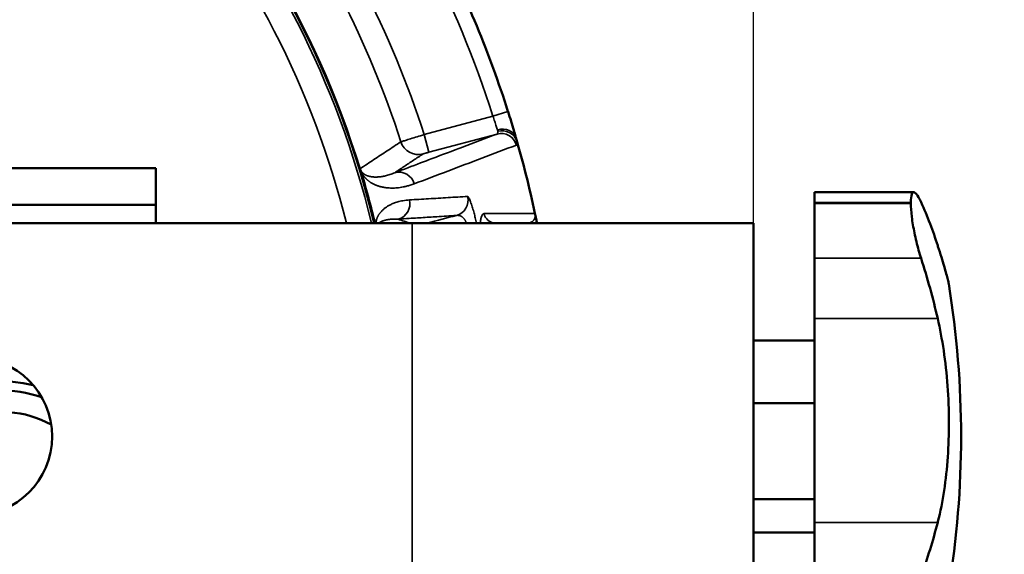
# Model space of a CAD drawing. Header units: millimetres. Extents: x 40 to 2195, y 40 to 1687.
# Tile 122 of 185: x 968 to 1049, y 1402 to 1446. Entities that reach past the tile are written whole.
import ezdxf

# ---------------------------------------------------------------- set-up
doc = ezdxf.new("R2010")
doc.units = ezdxf.units.MM
doc.header["$LTSCALE"] = 8
for name, color, linetype, lineweight in [('Dimension (ISO)', 7, 'Continuous', 25), ('Visible (ISO)', 7, 'Continuous', 50), ('Visible Narrow (ISO)', 7, 'Continuous', 35)]:
    doc.layers.add(name, color=color, linetype=linetype, lineweight=lineweight)
doc.styles.add('Note Text (ANSI)', font='tahoma.ttf')
doc.dimstyles.new('Default (ISO)', dxfattribs={"dimscale": 8, "dimtxt": 1, "dimasz": 2.5, "dimexe": 3.175, "dimexo": 0, "dimgap": 0.762, "dimtad": 1, "dimrnd": 1e-08, "dimzin": 0, "dimdsep": 46, "dimtxsty": 'Note Text (ANSI)', "dimcen": 0.09, "dimdle": 10, "dimclrd": 1, "dimclre": 1, "dimclrt": 1, "dimazin": 0, "dimtfac": 3.5052, "dimtmove": 0, "dimatfit": 3, "dimfxl": 1, "dimtolj": 1, "dimtzin": 0, "dimlwd": -1, "dimlwe": -1, "dimarcsym": 0})

# ---------------------------------------------------------------- blocks, each defined once
blk = doc.blocks.new('_DotSmall')
at = {"color": 0, "linetype": 'ByBlock', "const_width": 0.5}
blk.add_lwpolyline([(-0.0625, 0, 1), (0.0625, 0, 1)], format="xyb", close=True, dxfattribs=at)
blk = doc.blocks.new('*D19')
at = {"layer": 'Defpoints', "color": 0, "transparency": 16777216}
for p in [(963.956, 1581.536), (923.956, 1411.827), (963.956, 1411.827)]:
    blk.add_point(p, dxfattribs=at)
at = {"layer": 'Dimension (ISO)', "color": 1, "transparency": 16777216}
for p, q in [((923.956, 1411.827), (923.956, 1606.936)), ((963.956, 1411.827), (963.956, 1606.936)), ((923.956, 1581.536), (903.956, 1581.536)), ((923.956, 1581.536), (963.956, 1581.536)), ((963.956, 1581.536), (1115.63, 1581.536))]:
    blk.add_line(p, q, dxfattribs=at)
at = {"layer": 'Dimension (ISO)', "color": 1, "transparency": 16777216, "xscale": 20, "yscale": 20, "zscale": 20}
blk.add_blockref('_DotSmall', (923.956, 1581.536), dxfattribs=at)
at = {"layer": 'Dimension (ISO)', "color": 1, "transparency": 16777216, "xscale": 20, "yscale": 20, "zscale": 20, "rotation": 180}
blk.add_blockref('_DotSmall', (963.956, 1581.536), dxfattribs=at)
at = {"layer": 'Dimension (ISO)', "color": 1, "transparency": 16777216, "insert": (1010.052, 1598.098), "char_height": 8, "attachment_point": 1, "style": 'Note Text (ANSI)'}
blk.add_mtext('\\A1;40.00 mm [1.575 in]', dxfattribs=at)
blk = doc.blocks.new('*D20')
at = {"layer": 'Defpoints', "color": 0, "transparency": 16777216}
for p in [(1027.956, 1535.25), (1027.956, 1429.327), (963.956, 1411.827)]:
    blk.add_point(p, dxfattribs=at)
at = {"layer": 'Dimension (ISO)', "color": 1, "transparency": 16777216}
for p, q in [((963.956, 1411.827), (963.956, 1560.65)), ((1027.956, 1429.327), (1027.956, 1560.65)), ((963.956, 1535.25), (1007.956, 1535.25)), ((1027.956, 1535.25), (1159.388, 1535.25))]:
    blk.add_line(p, q, dxfattribs=at)
blk.add_solid([(1007.956, 1538.584), (1007.956, 1531.917), (1027.956, 1535.25)], dxfattribs=at)
at = {"layer": 'Dimension (ISO)', "color": 1, "transparency": 16777216, "xscale": 20, "yscale": 20, "zscale": 20, "rotation": 180}
blk.add_blockref('_DotSmall', (963.956, 1535.25), dxfattribs=at)
at = {"layer": 'Dimension (ISO)', "color": 1, "transparency": 16777216, "insert": (1054.052, 1551.812), "char_height": 8, "attachment_point": 1, "style": 'Note Text (ANSI)'}
blk.add_mtext('\\A1;64.00 mm [2.520 in]', dxfattribs=at)
blk = doc.blocks.new('*D21')
at = {"layer": 'Defpoints', "color": 0, "transparency": 16777216}
for p in [(917.958, 1414.332), (929.955, 1409.323)]:
    blk.add_point(p, dxfattribs=at)
at = {"layer": 'Dimension (ISO)', "color": 1, "transparency": 16777216}
for p, q in [((899.502, 1422.037), (881.046, 1429.743)), ((917.958, 1414.332), (929.955, 1409.323)), ((948.411, 1401.618), (1182.319, 1303.959))]:
    blk.add_line(p, q, dxfattribs=at)
for points in [[(900.786, 1425.113), (898.218, 1418.961), (917.958, 1414.332)], [(949.695, 1404.694), (947.126, 1398.542), (929.955, 1409.323)]]:
    blk.add_solid(points, dxfattribs=at)
at = {"layer": 'Dimension (ISO)', "color": 1, "transparency": 16777216, "insert": (1075.448, 1366.526), "char_height": 8, "attachment_point": 1, "rotation": 337.33917, "style": 'Note Text (ANSI)'}
blk.add_mtext('\\A1;∅13.00 mm [∅0.512 in]', dxfattribs=at)

msp = doc.modelspace()

# ---------------------------------------------------------------- linework, layer by layer
at = {"layer": 'Visible (ISO)'}
for p, q in [((978.956, 1433.827), (868.956, 1433.827)), ((978.956, 1430.827), (978.956, 1433.827)), ((1032.956, 1431.853), (1032.956, 1431.017)), ((1041.081, 1431.853), (1032.956, 1431.853)), ((1032.956, 1431.017), (1032.956, 1430.94)), ((1032.956, 1430.94), (1032.956, 1426.442)), ((1040.839, 1431.017), (1040.839, 1430.94)), ((868.956, 1430.827), (978.956, 1430.827)), ((978.956, 1430.827), (978.956, 1429.327)), ((999.956, 1429.327), (847.956, 1429.327)), ((1027.956, 1429.327), (999.956, 1429.327)), ((1027.956, 1394.327), (1027.956, 1429.327)), ((1032.956, 1421.493), (1032.956, 1426.442)), ((1032.956, 1404.774), (1032.956, 1421.493)), ((1032.956, 1419.706), (1027.956, 1419.706)), ((1032.956, 1414.564), (1027.956, 1414.564)), ((1032.956, 1406.685), (1027.956, 1406.685)), ((1032.956, 1400.377), (1032.956, 1404.774)), ((1032.956, 1403.949), (1027.956, 1403.949))]:
    msp.add_line(p, q, dxfattribs=at)
msp.add_circle((963.956, 1411.827), 6.5, dxfattribs=at)
for centre, radius, start, end in [((923.956, 1411.827), 75, 48.2485, 166.5066), ((923.956, 1411.827), 74.974, 48.44102, 166.5018), ((923.956, 1411.827), 75, 13.4934, 41.7515), ((923.956, 1411.827), 74.974, 13.4982, 41.55898), ((923.956, 1411.827), 88, 17.63572, 27.36428), ((923.956, 1411.827), 88, 11.99727, 16.17336), ((923.957, 1411.828), 78.999, 17.41244, 17.41259), ((923.956, 1411.827), 75.026, 13.4886, 16.93368), ((967.008, 1411.827), 77.949, 350.76719, 9.23281), ((966.456, 1405.827), 10.5, 76.49094, 148.74879), ((966.456, 1405.827), 9.75, 71.21024, 154.02949), ((966.456, 1405.827), 8, 60.59974, 164.63999)]:
    msp.add_arc(centre, radius, start, end, dxfattribs=at)
for centre, ratio, start_param, end_param in [((967.008, 1417.831), 0.629543, 0.199072, 0.274139), ((967.008, 1408.079), 0.87448, 0.199072, 0.274139), ((967.008, 1416.692), 0.776965, 6.009046, 6.084113)]:
    msp.add_ellipse(centre, major_axis=(77.565, 0), ratio=ratio, start_param=start_param, end_param=end_param, dxfattribs=at)
for points in [[(1007.827, 1438.467), (1007.825, 1438.474), (1007.823, 1438.481), (1007.821, 1438.488)], [(1007.827, 1438.467), (1007.911, 1438.203), (1007.994, 1437.936), (1008.072, 1437.683)], [(1008.292, 1436.956), (1008.348, 1436.768), (1008.399, 1436.594), (1008.443, 1436.443)], [(1008.474, 1436.339), (1008.464, 1436.373), (1008.454, 1436.408), (1008.443, 1436.443)]]:
    msp.add_open_spline(points, degree=3, dxfattribs=at)
for points, knots in [([(1008.292, 1436.956), (1008.227, 1437.175), (1008.152, 1437.423), (1008.073, 1437.679), (1008.072, 1437.683)], [0.3439687, 0.3439687, 0.3439687, 0.3439687, 0.6666667, 0.6715503, 0.6715503, 0.6715503, 0.6715503]), ([(995.73, 1433.68), (995.728, 1433.685), (995.727, 1433.69), (995.725, 1433.695), (995.72, 1433.711), (995.716, 1433.727), (995.711, 1433.741), (995.708, 1433.751), (995.706, 1433.761), (995.703, 1433.769), (995.701, 1433.777), (995.699, 1433.784), (995.697, 1433.79)], [0, 0, 0, 0, 0.111939, 0.111939, 0.111939, 0.5, 0.5, 0.5, 0.773572, 0.773572, 0.773572, 1, 1, 1, 1]), ([(1040.839, 1431.017), (1040.839, 1431.306), (1040.865, 1431.544), (1040.97, 1431.83), (1041.048, 1431.877), (1041.231, 1431.804), (1041.35, 1431.67), (1041.542, 1431.334), (1041.609, 1431.2), (1041.676, 1431.05)], [0, 0, 0, 0, 0.1353432, 0.1353432, 0.2706863, 0.2706863, 0.4120814, 0.4120814, 0.4828293, 0.4828293, 0.4828293, 0.4828293]), ([(1041.676, 1426.442), (1041.609, 1426.651), (1041.542, 1426.873), (1041.35, 1427.566), (1041.231, 1428.061), (1041.048, 1428.961), (1040.97, 1429.427), (1040.865, 1430.271), (1040.839, 1430.649), (1040.839, 1430.94)], [-0.4828293, -0.4828293, -0.4828293, -0.4828293, -0.4120814, -0.4120814, -0.2706863, -0.2706863, -0.1353432, -0.1353432, 0, 0, 0, 0]), ([(1010.085, 1429.882), (1010.077, 1429.919), (1010.068, 1429.958), (1010.06, 1429.997), (1010.052, 1430.037), (1010.043, 1430.078), (1010.034, 1430.119)], [0.00387, 0.00387, 0.00387, 0.00387, 0.5, 0.5, 0.5, 1, 1, 1, 1]), ([(1010.085, 1429.882), (1010.11, 1429.763), (1010.123, 1429.698), (1010.148, 1429.577), (1010.158, 1429.528), (1010.179, 1429.423), (1010.19, 1429.373), (1010.199, 1429.327)], [0, 0, 0, 0, 0.0627555, 0.0627555, 0.124718, 0.124718, 0.2089194, 0.2089194, 0.2089194, 0.2089194]), ([(1010.199, 1429.327), (1010.197, 1429.338), (1010.192, 1429.36), (1010.185, 1429.394), (1010.179, 1429.427), (1010.172, 1429.459), (1010.166, 1429.49), (1010.16, 1429.52), (1010.154, 1429.549), (1010.148, 1429.576), (1010.142, 1429.603), (1010.137, 1429.63), (1010.131, 1429.656), (1010.126, 1429.683), (1010.12, 1429.71), (1010.114, 1429.739), (1010.108, 1429.769), (1010.101, 1429.801), (1010.094, 1429.836), (1010.088, 1429.864), (1010.085, 1429.881)], [0.5641157, 0.5641157, 0.5641157, 0.5641157, 0.5853659, 0.6097561, 0.6341463, 0.6585366, 0.6829268, 0.7073171, 0.7317073, 0.7560976, 0.7804878, 0.804878, 0.8292683, 0.8536585, 0.8780488, 0.902439, 0.9268293, 0.9512195, 0.9756098, 1, 1, 1, 1]), ([(1043.041, 1427.488), (1043.048, 1427.464), (1043.056, 1427.441), (1043.264, 1426.79), (1043.434, 1426.239), (1043.704, 1425.327), (1043.803, 1424.966), (1043.905, 1424.552), (1043.931, 1424.427), (1043.946, 1424.334)], [7.6436281, 7.6436281, 7.6436281, 7.6436281, 7.6545169, 7.6545169, 7.9449341, 7.9449341, 8.2353512, 8.2353512, 8.40459, 8.40459, 8.40459, 8.40459]), ([(1043.041, 1404.774), (1043.048, 1404.803), (1043.056, 1404.833), (1043.264, 1405.649), (1043.434, 1406.504), (1043.704, 1408.289), (1043.803, 1409.22), (1043.93, 1411.056), (1043.963, 1412.018), (1043.958, 1413.983), (1043.921, 1414.987), (1043.777, 1416.966), (1043.669, 1417.942), (1043.394, 1419.801), (1043.227, 1420.684), (1043.041, 1421.493)], [7.643628, 7.643628, 7.643628, 7.643628, 7.654517, 7.654517, 7.944934, 7.944934, 8.235351, 8.235351, 8.518404, 8.518404, 8.801456, 8.801456, 9.084509, 9.084509, 9.367561, 9.367561, 9.367561, 9.367561])]:
    msp.add_open_spline(points, degree=3, knots=knots, dxfattribs=at)
at = {"layer": 'Visible Narrow (ISO)'}
for p, q in [((1007.821, 1438.488), (1006.582, 1438.094)), ((1006.582, 1438.094), (1000.95, 1436.585)), ((1000.95, 1436.585), (1001.338, 1435.136)), ((1006.922, 1436.633), (1001.338, 1435.136)), ((1040.839, 1431.017), (1032.956, 1431.017)), ((1032.956, 1430.94), (1040.839, 1430.94)), ((1010.015, 1430.12), (1010.034, 1430.119)), ((999.956, 1394.327), (999.956, 1429.327)), ((1032.956, 1426.442), (1041.676, 1426.442)), ((1043.041, 1421.493), (1032.956, 1421.493)), ((1043.041, 1404.774), (1032.956, 1404.774))]:
    msp.add_line(p, q, dxfattribs=at)
for radius, start, end in [(74.75, 13.53941, 40.55766), (72.751, 13.91889, 40.45618), (86.7, 17.63572, 27.36428), (80.876, 17.82566, 27.17434), (78.877, 17.84022, 27.15978), (87.981, 12.00037, 16.03113)]:
    msp.add_arc((923.956, 1411.827), radius, start, end, dxfattribs=at)
for centre, major_axis, ratio, start_param, end_param in [((1007.258, 1435.377), (-0.46, 1.216), 0.996202, 4.62639, 6.182791), ((1007.225, 1435.977), (1.249, 0.362), 0.789779, 6.283184, 7.837805), ((1007.271, 1435.767), (1.289, 0.167), 0.864879, 0.173697, 1.685659), ((1000.468, 1436.452), (0.832, -1.248), 0.99963, 4.435713, 5.956729), ((998.879, 1432.206), (-0.46, 1.216), 0.996196, 4.616597, 6.182878), ((998.484, 1430.906), (0.083, -1.297), 0.996096, 0.199021, 1.757159), ((1003.252, 1431.208), (0.082, -1.297), 0.996111, 0.199408, 1.746693), ((1006.828, 1430.327), (0, -1), 0.996044, 4.9311, 6.271573), ((1010.989, 1430.327), (0, -1), 0.996061, 4.921034, 5.044321), ((1001.599, 1430.958), (8.445, -1.031), 0.255761, 0.034321, 0.087514), ((994.762, 1427.573), (17.157, 4.514), 0.003639, 1.029433, 1.18557), ((1009.106, 1429.676), (0.979, 0.205), 0.832057, 0.001082, 0.151708)]:
    msp.add_ellipse(centre, major_axis=major_axis, ratio=ratio, start_param=start_param, end_param=end_param, dxfattribs=at)
for points in [[(1006.959, 1436.969), (1006.932, 1437.057), (1006.866, 1437.269), (1006.736, 1437.661), (1006.634, 1437.95), (1006.582, 1438.094)], [(1000.95, 1436.585), (1000.753, 1436.525), (1000.36, 1436.403), (999.825, 1436.238), (999.397, 1436.105), (999.117, 1436.017), (999.045, 1435.994), (999.041, 1435.992)], [(995.697, 1433.79), (995.701, 1433.778), (995.708, 1433.755), (995.721, 1433.722), (995.733, 1433.694), (995.745, 1433.67), (995.757, 1433.647), (995.769, 1433.624), (995.782, 1433.602), (995.797, 1433.58), (995.811, 1433.559), (995.827, 1433.538), (995.843, 1433.518), (995.86, 1433.497), (995.879, 1433.477), (995.898, 1433.457), (995.919, 1433.437), (995.941, 1433.417), (995.965, 1433.396), (995.992, 1433.375), (996.021, 1433.354), (996.051, 1433.333), (996.084, 1433.313), (996.117, 1433.294), (996.151, 1433.275), (996.186, 1433.258), (996.224, 1433.241), (996.264, 1433.224), (996.307, 1433.208), (996.354, 1433.192), (996.404, 1433.176), (996.46, 1433.162), (996.519, 1433.148), (996.584, 1433.136), (996.654, 1433.125), (996.729, 1433.116), (996.81, 1433.109), (996.896, 1433.104), (996.991, 1433.103), (997.094, 1433.105), (997.209, 1433.112), (997.336, 1433.124), (997.477, 1433.143), (997.627, 1433.17), (997.786, 1433.205), (997.955, 1433.249), (998.135, 1433.305), (998.329, 1433.373), (998.47, 1433.43), (998.543, 1433.462)]]:
    msp.add_open_spline(points, degree=3, dxfattribs=at)
for points, knots in [([(998.543, 1433.462), (999.246, 1433.728), (999.952, 1433.995), (1000.662, 1434.264), (1000.875, 1434.344), (1001.087, 1434.425), (1001.301, 1434.505), (1002.128, 1434.818), (1002.96, 1435.133), (1003.797, 1435.45), (1003.896, 1435.487), (1003.994, 1435.525), (1004.093, 1435.562), (1005.03, 1435.917), (1005.973, 1436.273), (1006.922, 1436.633)], [0, 0, 0, 0, 0.256491, 0.256491, 0.256491, 0.333333, 0.333333, 0.333333, 0.631508, 0.631508, 0.631508, 0.666667, 0.666667, 0.666667, 1, 1, 1, 1]), ([(1006.922, 1436.633), (1006.942, 1436.639), (1006.972, 1436.684), (1006.981, 1436.789), (1006.98, 1436.855)], [0.0000003, 0.0000003, 0.0000003, 0.0000003, 0.5, 1, 1, 1, 1]), ([(1006.98, 1436.855), (1006.979, 1436.872), (1006.978, 1436.891), (1006.974, 1436.909), (1006.971, 1436.928), (1006.966, 1436.948), (1006.959, 1436.969)], [0.0012133, 0.0012133, 0.0012133, 0.0012133, 0.5, 0.5, 0.5, 0.9999995, 0.9999995, 0.9999995, 0.9999995]), ([(999.041, 1435.992), (998.657, 1435.739), (998.278, 1435.489), (997.913, 1435.249), (997.548, 1435.008), (997.198, 1434.778), (996.832, 1434.537), (996.466, 1434.296), (996.084, 1434.045), (995.697, 1433.79)], [0, 0, 0, 0, 0.333333, 0.333333, 0.333333, 0.666667, 0.666667, 0.666667, 1, 1, 1, 1]), ([(1000.129, 1432.546), (1001.042, 1432.893), (1001.961, 1433.242), (1002.886, 1433.594), (1003.81, 1433.945), (1004.741, 1434.299), (1005.677, 1434.655), (1006.614, 1435.011), (1007.556, 1435.369), (1008.505, 1435.729)], [0, 0, 0, 0, 0.3333333, 0.3333333, 0.3333333, 0.6666667, 0.6666667, 0.6666667, 1, 1, 1, 1]), ([(1008.516, 1436.124), (1008.514, 1436.157), (1008.509, 1436.191), (1008.501, 1436.227), (1008.497, 1436.25), (1008.491, 1436.274), (1008.485, 1436.299), (1008.481, 1436.312), (1008.478, 1436.326), (1008.474, 1436.339)], [0, 0, 0, 0, 0.5, 0.5, 0.5, 0.825099, 0.825099, 0.825099, 1, 1, 1, 1]), ([(1008.505, 1435.729), (1008.525, 1435.737), (1008.546, 1435.815), (1008.532, 1436.002), (1008.516, 1436.124)], [0, 0, 0, 0, 0.5, 0.9999984, 0.9999984, 0.9999984, 0.9999984]), ([(1000.856, 1435.003), (1000.587, 1434.823), (1000.322, 1434.647), (1000.064, 1434.475), (999.807, 1434.304), (999.557, 1434.137), (999.304, 1433.969), (999.052, 1433.801), (998.797, 1433.631), (998.543, 1433.462)], [0, 0, 0, 0, 0.333333, 0.333333, 0.333333, 0.666667, 0.666667, 0.666667, 1, 1, 1, 1]), ([(1001.338, 1435.136), (1001.324, 1435.133), (1001.309, 1435.129), (1001.295, 1435.125), (1001.26, 1435.115), (1001.225, 1435.106), (1001.192, 1435.097), (1001.173, 1435.092), (1001.155, 1435.087), (1001.137, 1435.082), (1001.11, 1435.075), (1001.083, 1435.067), (1001.058, 1435.061), (1001.039, 1435.055), (1001.02, 1435.05), (1001.003, 1435.045), (1000.984, 1435.04), (1000.967, 1435.035), (1000.952, 1435.031), (1000.935, 1435.026), (1000.919, 1435.022), (1000.907, 1435.018), (1000.897, 1435.016), (1000.889, 1435.013), (1000.882, 1435.011), (1000.871, 1435.008), (1000.864, 1435.006), (1000.859, 1435.004), (1000.858, 1435.004), (1000.856, 1435.003), (1000.856, 1435.003)], [0.0000004, 0.0000004, 0.0000004, 0.0000004, 0.0569537, 0.0569537, 0.0569537, 0.2, 0.2, 0.2, 0.2779154, 0.2779154, 0.2779154, 0.4, 0.4, 0.4, 0.4970392, 0.4970392, 0.4970392, 0.6, 0.6, 0.6, 0.7160805, 0.7160805, 0.7160805, 0.8, 0.8, 0.8, 0.9372032, 0.9372032, 0.9372032, 1, 1, 1, 1]), ([(995.73, 1433.68), (995.737, 1433.659), (995.745, 1433.64), (995.752, 1433.623), (995.759, 1433.605), (995.766, 1433.588), (995.773, 1433.573), (995.78, 1433.557), (995.787, 1433.542), (995.794, 1433.527), (995.801, 1433.512), (995.808, 1433.497), (995.816, 1433.482), (995.823, 1433.467), (995.831, 1433.453), (995.838, 1433.438), (995.846, 1433.424), (995.854, 1433.409), (995.862, 1433.395), (995.87, 1433.38), (995.879, 1433.366), (995.887, 1433.352), (995.896, 1433.338), (995.905, 1433.323), (995.913, 1433.309), (995.922, 1433.295), (995.931, 1433.282), (995.941, 1433.268), (995.95, 1433.254), (995.96, 1433.24), (995.969, 1433.226), (995.979, 1433.212), (995.989, 1433.199), (996, 1433.185), (996.01, 1433.171), (996.021, 1433.157), (996.032, 1433.143), (996.042, 1433.129), (996.054, 1433.116), (996.065, 1433.102), (996.077, 1433.088), (996.089, 1433.073), (996.102, 1433.059), (996.114, 1433.045), (996.127, 1433.031), (996.141, 1433.016), (996.155, 1433.001), (996.169, 1432.987), (996.184, 1432.972), (996.198, 1432.957), (996.214, 1432.941), (996.23, 1432.926), (996.246, 1432.911), (996.262, 1432.896), (996.279, 1432.881), (996.296, 1432.865), (996.314, 1432.85), (996.331, 1432.836), (996.349, 1432.821), (996.367, 1432.807), (996.385, 1432.792), (996.403, 1432.778), (996.421, 1432.765), (996.439, 1432.751), (996.458, 1432.737), (996.477, 1432.724), (996.496, 1432.71), (996.515, 1432.697), (996.535, 1432.683), (996.556, 1432.67), (996.576, 1432.657), (996.598, 1432.643), (996.619, 1432.63), (996.641, 1432.617), (996.664, 1432.603), (996.688, 1432.59), (996.711, 1432.577), (996.736, 1432.563), (996.761, 1432.55), (996.787, 1432.537), (996.814, 1432.523), (996.841, 1432.51), (996.869, 1432.497), (996.898, 1432.484), (996.928, 1432.47), (996.958, 1432.457), (996.989, 1432.444), (997.021, 1432.431), (997.054, 1432.419), (997.088, 1432.406), (997.123, 1432.394), (997.158, 1432.381), (997.194, 1432.369), (997.232, 1432.357), (997.269, 1432.346), (997.309, 1432.334), (997.349, 1432.323), (997.389, 1432.312), (997.431, 1432.302), (997.474, 1432.292), (997.518, 1432.282), (997.562, 1432.273), (997.609, 1432.264), (997.656, 1432.255), (997.705, 1432.247), (997.756, 1432.24), (997.807, 1432.233), (997.86, 1432.226), (997.916, 1432.22), (997.972, 1432.215), (998.031, 1432.21), (998.093, 1432.206), (998.156, 1432.203), (998.221, 1432.201), (998.289, 1432.2), (998.358, 1432.199), (998.43, 1432.2), (998.505, 1432.203), (998.579, 1432.206), (998.656, 1432.211), (998.735, 1432.218), (998.814, 1432.226), (998.895, 1432.235), (998.979, 1432.247), (999.062, 1432.259), (999.148, 1432.273), (999.237, 1432.29), (999.326, 1432.308), (999.418, 1432.328), (999.513, 1432.352), (999.609, 1432.376), (999.707, 1432.403), (999.809, 1432.435), (999.912, 1432.467), (1000.019, 1432.504), (1000.129, 1432.546)], [0.0000009, 0.0000009, 0.0000009, 0.0000009, 0.0222222, 0.0222222, 0.0222222, 0.0444444, 0.0444444, 0.0444444, 0.0666667, 0.0666667, 0.0666667, 0.0888889, 0.0888889, 0.0888889, 0.1111111, 0.1111111, 0.1111111, 0.1333333, 0.1333333, 0.1333333, 0.1555556, 0.1555556, 0.1555556, 0.1777778, 0.1777778, 0.1777778, 0.2, 0.2, 0.2, 0.2222222, 0.2222222, 0.2222222, 0.2444444, 0.2444444, 0.2444444, 0.2666667, 0.2666667, 0.2666667, 0.2888889, 0.2888889, 0.2888889, 0.3111111, 0.3111111, 0.3111111, 0.3333333, 0.3333333, 0.3333333, 0.3555556, 0.3555556, 0.3555556, 0.3777778, 0.3777778, 0.3777778, 0.4, 0.4, 0.4, 0.4222222, 0.4222222, 0.4222222, 0.4444444, 0.4444444, 0.4444444, 0.4666667, 0.4666667, 0.4666667, 0.4888889, 0.4888889, 0.4888889, 0.5111111, 0.5111111, 0.5111111, 0.5333333, 0.5333333, 0.5333333, 0.5555556, 0.5555556, 0.5555556, 0.5777778, 0.5777778, 0.5777778, 0.6, 0.6, 0.6, 0.6222222, 0.6222222, 0.6222222, 0.6444444, 0.6444444, 0.6444444, 0.6666667, 0.6666667, 0.6666667, 0.6888889, 0.6888889, 0.6888889, 0.7111111, 0.7111111, 0.7111111, 0.7333333, 0.7333333, 0.7333333, 0.7555556, 0.7555556, 0.7555556, 0.7777778, 0.7777778, 0.7777778, 0.8, 0.8, 0.8, 0.8222222, 0.8222222, 0.8222222, 0.8444444, 0.8444444, 0.8444444, 0.8666667, 0.8666667, 0.8666667, 0.8888889, 0.8888889, 0.8888889, 0.9111111, 0.9111111, 0.9111111, 0.9333333, 0.9333333, 0.9333333, 0.9555556, 0.9555556, 0.9555556, 0.9777778, 0.9777778, 0.9777778, 1, 1, 1, 1]), ([(999.738, 1431.227), (999.643, 1431.221), (999.552, 1431.213), (999.465, 1431.203), (999.377, 1431.192), (999.293, 1431.18), (999.214, 1431.166), (999.134, 1431.151), (999.06, 1431.136), (998.989, 1431.12), (998.919, 1431.103), (998.852, 1431.086), (998.79, 1431.068), (998.727, 1431.05), (998.668, 1431.031), (998.612, 1431.012), (998.556, 1430.993), (998.504, 1430.974), (998.453, 1430.954), (998.403, 1430.934), (998.355, 1430.914), (998.31, 1430.894), (998.264, 1430.874), (998.221, 1430.853), (998.18, 1430.833), (998.139, 1430.812), (998.1, 1430.791), (998.062, 1430.77), (998.025, 1430.749), (997.989, 1430.729), (997.955, 1430.708), (997.921, 1430.687), (997.888, 1430.666), (997.857, 1430.644), (997.825, 1430.623), (997.795, 1430.602), (997.766, 1430.581), (997.737, 1430.559), (997.709, 1430.538), (997.682, 1430.516), (997.655, 1430.494), (997.629, 1430.472), (997.604, 1430.45), (997.579, 1430.428), (997.555, 1430.406), (997.532, 1430.384), (997.51, 1430.363), (997.489, 1430.342), (997.469, 1430.321), (997.45, 1430.301), (997.431, 1430.281), (997.414, 1430.261), (997.397, 1430.242), (997.381, 1430.223), (997.365, 1430.204), (997.35, 1430.185), (997.336, 1430.167), (997.322, 1430.149), (997.308, 1430.131), (997.296, 1430.114), (997.284, 1430.097), (997.271, 1430.08), (997.26, 1430.063), (997.249, 1430.047), (997.239, 1430.03), (997.228, 1430.014), (997.219, 1429.998), (997.209, 1429.983), (997.2, 1429.967), (997.191, 1429.952), (997.183, 1429.937), (997.175, 1429.922), (997.167, 1429.908), (997.159, 1429.893), (997.152, 1429.879), (997.145, 1429.865), (997.138, 1429.852), (997.132, 1429.838), (997.126, 1429.825), (997.12, 1429.811), (997.114, 1429.798), (997.109, 1429.786), (997.103, 1429.773), (997.098, 1429.761), (997.093, 1429.748), (997.088, 1429.736), (997.084, 1429.724), (997.079, 1429.712), (997.075, 1429.7), (997.071, 1429.689), (997.067, 1429.677), (997.063, 1429.666), (997.059, 1429.655), (997.056, 1429.644), (997.052, 1429.633), (997.049, 1429.623), (997.046, 1429.612), (997.043, 1429.602), (997.04, 1429.591), (997.037, 1429.581), (997.035, 1429.571), (997.032, 1429.562), (997.03, 1429.552), (997.027, 1429.542), (997.025, 1429.533), (997.023, 1429.524), (997.021, 1429.514), (997.019, 1429.505), (997.017, 1429.496), (997.015, 1429.487), (997.013, 1429.478), (997.011, 1429.47), (997.01, 1429.461), (997.008, 1429.452), (997.007, 1429.444), (997.005, 1429.435), (997.004, 1429.427), (997.002, 1429.418), (997.001, 1429.41), (997, 1429.401), (996.999, 1429.393), (996.998, 1429.384), (996.997, 1429.376), (996.995, 1429.367), (996.994, 1429.359), (996.993, 1429.35), (996.993, 1429.341), (996.992, 1429.337), (996.992, 1429.332), (996.991, 1429.327)], [0, 0, 0, 0, 0.0178571, 0.0178571, 0.0178571, 0.0357143, 0.0357143, 0.0357143, 0.0535714, 0.0535714, 0.0535714, 0.0714286, 0.0714286, 0.0714286, 0.0892857, 0.0892857, 0.0892857, 0.1071429, 0.1071429, 0.1071429, 0.125, 0.125, 0.125, 0.1428571, 0.1428571, 0.1428571, 0.1607143, 0.1607143, 0.1607143, 0.1785714, 0.1785714, 0.1785714, 0.1964286, 0.1964286, 0.1964286, 0.2142857, 0.2142857, 0.2142857, 0.2321429, 0.2321429, 0.2321429, 0.25, 0.25, 0.25, 0.2678571, 0.2678571, 0.2678571, 0.2857143, 0.2857143, 0.2857143, 0.3035714, 0.3035714, 0.3035714, 0.3214286, 0.3214286, 0.3214286, 0.3392857, 0.3392857, 0.3392857, 0.3571429, 0.3571429, 0.3571429, 0.375, 0.375, 0.375, 0.3928571, 0.3928571, 0.3928571, 0.4107143, 0.4107143, 0.4107143, 0.4285714, 0.4285714, 0.4285714, 0.4464286, 0.4464286, 0.4464286, 0.4642857, 0.4642857, 0.4642857, 0.4821429, 0.4821429, 0.4821429, 0.5, 0.5, 0.5, 0.5178571, 0.5178571, 0.5178571, 0.5357143, 0.5357143, 0.5357143, 0.5535714, 0.5535714, 0.5535714, 0.5714286, 0.5714286, 0.5714286, 0.5892857, 0.5892857, 0.5892857, 0.6071429, 0.6071429, 0.6071429, 0.625, 0.625, 0.625, 0.6428571, 0.6428571, 0.6428571, 0.6607143, 0.6607143, 0.6607143, 0.6785714, 0.6785714, 0.6785714, 0.6964286, 0.6964286, 0.6964286, 0.7142857, 0.7142857, 0.7142857, 0.7321429, 0.7321429, 0.7321429, 0.75, 0.75, 0.75, 0.7594656, 0.7594656, 0.7594656, 0.7594656]), ([(1004.51, 1431.516), (1003.972, 1431.483), (1003.437, 1431.451), (1002.905, 1431.419), (1002.372, 1431.386), (1001.842, 1431.354), (1001.314, 1431.322), (1000.787, 1431.291), (1000.261, 1431.259), (999.738, 1431.227)], [0, 0, 0, 0, 0.3333333, 0.3333333, 0.3333333, 0.6666667, 0.6666667, 0.6666667, 1, 1, 1, 1]), ([(1005.235, 1429.327), (1005.227, 1429.365), (1005.219, 1429.403), (1005.21, 1429.441), (1005.195, 1429.509), (1005.18, 1429.577), (1005.164, 1429.645), (1005.148, 1429.713), (1005.132, 1429.78), (1005.115, 1429.848), (1005.098, 1429.915), (1005.081, 1429.983), (1005.064, 1430.051), (1005.046, 1430.118), (1005.028, 1430.186), (1005.009, 1430.255), (1004.991, 1430.323), (1004.971, 1430.393), (1004.951, 1430.462), (1004.931, 1430.531), (1004.91, 1430.601), (1004.888, 1430.67), (1004.867, 1430.74), (1004.845, 1430.808), (1004.822, 1430.875), (1004.8, 1430.942), (1004.777, 1431.007), (1004.754, 1431.069), (1004.731, 1431.13), (1004.709, 1431.188), (1004.686, 1431.241), (1004.664, 1431.294), (1004.642, 1431.342), (1004.62, 1431.383), (1004.599, 1431.424), (1004.579, 1431.457), (1004.56, 1431.48), (1004.542, 1431.504), (1004.524, 1431.517), (1004.51, 1431.516)], [0.4023994, 0.4023994, 0.4023994, 0.4023994, 0.4285714, 0.4285714, 0.4285714, 0.4761905, 0.4761905, 0.4761905, 0.5238095, 0.5238095, 0.5238095, 0.5714286, 0.5714286, 0.5714286, 0.6190476, 0.6190476, 0.6190476, 0.6666667, 0.6666667, 0.6666667, 0.7142857, 0.7142857, 0.7142857, 0.7619048, 0.7619048, 0.7619048, 0.8095238, 0.8095238, 0.8095238, 0.8571429, 0.8571429, 0.8571429, 0.9047619, 0.9047619, 0.9047619, 0.952381, 0.952381, 0.952381, 1, 1, 1, 1]), ([(1005.856, 1430.11), (1005.753, 1430.11), (1005.676, 1430.005), (1005.622, 1429.8), (1005.615, 1429.773), (1005.608, 1429.745), (1005.602, 1429.715), (1005.58, 1429.607), (1005.563, 1429.478), (1005.55, 1429.327)], [0, 0, 0, 0, 0.1771365, 0.1771365, 0.1771365, 0.2, 0.2, 0.2, 0.2818673, 0.2818673, 0.2818673, 0.2818673]), ([(1010.015, 1430.12), (1009.579, 1430.119), (1009.135, 1430.118), (1008.689, 1430.117), (1008.243, 1430.116), (1007.795, 1430.115), (1007.325, 1430.114), (1006.856, 1430.113), (1006.363, 1430.112), (1005.856, 1430.11)], [0, 0, 0, 0, 0.3333333, 0.3333333, 0.3333333, 0.6666667, 0.6666667, 0.6666667, 0.9999964, 0.9999964, 0.9999964, 0.9999964]), ([(998.82, 1429.65), (998.797, 1429.652), (998.775, 1429.653), (998.752, 1429.654), (998.717, 1429.656), (998.682, 1429.657), (998.648, 1429.658), (998.626, 1429.658), (998.604, 1429.658), (998.583, 1429.658), (998.551, 1429.659), (998.52, 1429.658), (998.489, 1429.658), (998.469, 1429.658), (998.449, 1429.657), (998.429, 1429.657), (998.401, 1429.656), (998.373, 1429.654), (998.347, 1429.653), (998.328, 1429.652), (998.31, 1429.651), (998.292, 1429.65), (998.267, 1429.648), (998.243, 1429.646), (998.22, 1429.644), (998.203, 1429.642), (998.186, 1429.641), (998.17, 1429.639), (998.148, 1429.637), (998.127, 1429.634), (998.107, 1429.632), (998.091, 1429.63), (998.076, 1429.628), (998.061, 1429.626), (998.042, 1429.623), (998.023, 1429.621), (998.005, 1429.618), (997.991, 1429.615), (997.977, 1429.613), (997.963, 1429.611), (997.946, 1429.608), (997.929, 1429.605), (997.913, 1429.602), (997.9, 1429.599), (997.887, 1429.596), (997.874, 1429.594), (997.859, 1429.591), (997.844, 1429.587), (997.829, 1429.584), (997.817, 1429.581), (997.805, 1429.578), (997.793, 1429.576), (997.78, 1429.572), (997.766, 1429.569), (997.753, 1429.566), (997.742, 1429.563), (997.731, 1429.559), (997.72, 1429.556), (997.707, 1429.553), (997.695, 1429.55), (997.684, 1429.546), (997.673, 1429.543), (997.663, 1429.54), (997.652, 1429.536), (997.641, 1429.533), (997.63, 1429.529), (997.62, 1429.526), (997.61, 1429.523), (997.6, 1429.519), (997.59, 1429.516), (997.58, 1429.512), (997.57, 1429.509), (997.561, 1429.505), (997.551, 1429.501), (997.542, 1429.498), (997.532, 1429.494), (997.523, 1429.49), (997.514, 1429.487), (997.505, 1429.483), (997.496, 1429.479), (997.487, 1429.475), (997.478, 1429.471), (997.47, 1429.468), (997.462, 1429.464), (997.454, 1429.46), (997.445, 1429.456), (997.437, 1429.452), (997.428, 1429.448), (997.421, 1429.445), (997.414, 1429.441), (997.407, 1429.438), (997.399, 1429.434), (997.391, 1429.43), (997.384, 1429.426), (997.378, 1429.422), (997.371, 1429.419), (997.365, 1429.416), (997.358, 1429.412), (997.351, 1429.408), (997.345, 1429.404), (997.339, 1429.401), (997.334, 1429.397), (997.329, 1429.394), (997.322, 1429.39), (997.316, 1429.386), (997.31, 1429.383), (997.306, 1429.38), (997.301, 1429.377), (997.296, 1429.374), (997.291, 1429.37), (997.285, 1429.366), (997.28, 1429.362), (997.275, 1429.359), (997.271, 1429.356), (997.267, 1429.354), (997.262, 1429.35), (997.257, 1429.346), (997.252, 1429.342), (997.248, 1429.34), (997.245, 1429.337), (997.241, 1429.334), (997.238, 1429.332), (997.235, 1429.33), (997.232, 1429.327)], [0, 0, 0, 0, 0.006727, 0.006727, 0.006727, 0.0175439, 0.0175439, 0.0175439, 0.0244849, 0.0244849, 0.0244849, 0.0350877, 0.0350877, 0.0350877, 0.0422088, 0.0422088, 0.0422088, 0.0526316, 0.0526316, 0.0526316, 0.0599223, 0.0599223, 0.0599223, 0.0701754, 0.0701754, 0.0701754, 0.0776375, 0.0776375, 0.0776375, 0.0877193, 0.0877193, 0.0877193, 0.0953566, 0.0953566, 0.0953566, 0.1052632, 0.1052632, 0.1052632, 0.1130741, 0.1130741, 0.1130741, 0.122807, 0.122807, 0.122807, 0.1307948, 0.1307948, 0.1307948, 0.1403509, 0.1403509, 0.1403509, 0.1485144, 0.1485144, 0.1485144, 0.1578947, 0.1578947, 0.1578947, 0.1662331, 0.1662331, 0.1662331, 0.1754386, 0.1754386, 0.1754386, 0.183953, 0.183953, 0.183953, 0.1929825, 0.1929825, 0.1929825, 0.2016722, 0.2016722, 0.2016722, 0.2105263, 0.2105263, 0.2105263, 0.2193762, 0.2193762, 0.2193762, 0.2280702, 0.2280702, 0.2280702, 0.2370924, 0.2370924, 0.2370924, 0.245614, 0.245614, 0.245614, 0.2548388, 0.2548388, 0.2548388, 0.2631579, 0.2631579, 0.2631579, 0.2725577, 0.2725577, 0.2725577, 0.2807018, 0.2807018, 0.2807018, 0.290265, 0.290265, 0.290265, 0.2982456, 0.2982456, 0.2982456, 0.3079827, 0.3079827, 0.3079827, 0.3157895, 0.3157895, 0.3157895, 0.3257029, 0.3257029, 0.3257029, 0.3333333, 0.3333333, 0.3333333, 0.3434234, 0.3434234, 0.3434234, 0.3508772, 0.3508772, 0.3508772, 0.3574566, 0.3574566, 0.3574566, 0.3574566]), ([(1003.588, 1429.953), (1003.051, 1429.919), (1002.516, 1429.885), (1001.984, 1429.851), (1001.886, 1429.845), (1001.788, 1429.839), (1001.69, 1429.833), (1001.256, 1429.805), (1000.825, 1429.778), (1000.395, 1429.75), (1000.171, 1429.736), (999.947, 1429.722), (999.723, 1429.708), (999.422, 1429.689), (999.12, 1429.67), (998.82, 1429.65)], [0, 0, 0, 0, 0.333333, 0.333333, 0.333333, 0.394897, 0.394897, 0.394897, 0.666667, 0.666667, 0.666667, 0.808411, 0.808411, 0.808411, 1, 1, 1, 1]), ([(998.82, 1429.65), (998.98, 1429.594), (999.144, 1429.536), (999.311, 1429.477), (999.365, 1429.458), (999.42, 1429.439), (999.475, 1429.419), (999.561, 1429.389), (999.647, 1429.358), (999.735, 1429.327)], [0, 0, 0, 0, 0.3333333, 0.3333333, 0.3333333, 0.4420336, 0.4420336, 0.4420336, 0.6111095, 0.6111095, 0.6111095, 0.6111095]), ([(1004.407, 1429.327), (1004.401, 1429.345), (1004.395, 1429.363), (1004.389, 1429.38), (1004.387, 1429.386), (1004.384, 1429.392), (1004.382, 1429.397), (1004.374, 1429.42), (1004.364, 1429.442), (1004.354, 1429.464), (1004.352, 1429.47), (1004.349, 1429.476), (1004.346, 1429.482), (1004.336, 1429.503), (1004.324, 1429.525), (1004.312, 1429.546), (1004.309, 1429.552), (1004.305, 1429.559), (1004.301, 1429.565), (1004.289, 1429.586), (1004.275, 1429.607), (1004.261, 1429.628), (1004.256, 1429.634), (1004.251, 1429.641), (1004.247, 1429.648), (1004.232, 1429.668), (1004.216, 1429.688), (1004.199, 1429.708), (1004.193, 1429.715), (1004.187, 1429.721), (1004.181, 1429.728), (1004.163, 1429.747), (1004.144, 1429.766), (1004.125, 1429.784), (1004.118, 1429.79), (1004.11, 1429.797), (1004.103, 1429.803), (1004.082, 1429.82), (1004.061, 1429.836), (1004.039, 1429.852), (1004.03, 1429.858), (1004.021, 1429.863), (1004.013, 1429.869), (1003.99, 1429.883), (1003.966, 1429.896), (1003.942, 1429.908), (1003.932, 1429.913), (1003.921, 1429.917), (1003.911, 1429.921), (1003.886, 1429.932), (1003.86, 1429.941), (1003.833, 1429.947), (1003.822, 1429.951), (1003.81, 1429.953), (1003.798, 1429.956), (1003.771, 1429.961), (1003.743, 1429.964), (1003.715, 1429.965), (1003.702, 1429.965), (1003.688, 1429.965), (1003.675, 1429.965), (1003.646, 1429.963), (1003.617, 1429.96), (1003.588, 1429.953)], [0.4942359, 0.4942359, 0.4942359, 0.4942359, 0.5238095, 0.5238095, 0.5238095, 0.5337007, 0.5337007, 0.5337007, 0.5714286, 0.5714286, 0.5714286, 0.5819283, 0.5819283, 0.5819283, 0.6190476, 0.6190476, 0.6190476, 0.6301528, 0.6301528, 0.6301528, 0.6666667, 0.6666667, 0.6666667, 0.6783728, 0.6783728, 0.6783728, 0.7142857, 0.7142857, 0.7142857, 0.7265935, 0.7265935, 0.7265935, 0.7619048, 0.7619048, 0.7619048, 0.7748329, 0.7748329, 0.7748329, 0.8095238, 0.8095238, 0.8095238, 0.8230665, 0.8230665, 0.8230665, 0.8571429, 0.8571429, 0.8571429, 0.8712917, 0.8712917, 0.8712917, 0.9047619, 0.9047619, 0.9047619, 0.9195256, 0.9195256, 0.9195256, 0.952381, 0.952381, 0.952381, 0.9677452, 0.9677452, 0.9677452, 1, 1, 1, 1]), ([(1009.377, 1429.327), (1009.4, 1429.327), (1009.443, 1429.329), (1009.502, 1429.335), (1009.557, 1429.344), (1009.609, 1429.357), (1009.658, 1429.373), (1009.702, 1429.39), (1009.742, 1429.409), (1009.777, 1429.429), (1009.808, 1429.45), (1009.836, 1429.471), (1009.861, 1429.491), (1009.883, 1429.512), (1009.902, 1429.533), (1009.92, 1429.554), (1009.936, 1429.574), (1009.95, 1429.594), (1009.962, 1429.613), (1009.974, 1429.632), (1009.984, 1429.651), (1009.993, 1429.67), (1010.001, 1429.689), (1010.009, 1429.707), (1010.015, 1429.726), (1010.021, 1429.743), (1010.026, 1429.761), (1010.031, 1429.777), (1010.034, 1429.793), (1010.038, 1429.809), (1010.04, 1429.823), (1010.042, 1429.837), (1010.044, 1429.851), (1010.046, 1429.864), (1010.047, 1429.877), (1010.048, 1429.89), (1010.049, 1429.904), (1010.05, 1429.917), (1010.05, 1429.931), (1010.05, 1429.946), (1010.05, 1429.962), (1010.049, 1429.98), (1010.048, 1429.994), (1010.048, 1430.001)], [0, 0, 0, 0, 0.0243902, 0.0487805, 0.0731707, 0.097561, 0.1219512, 0.1463415, 0.1707317, 0.195122, 0.2195122, 0.2439024, 0.2682927, 0.2926829, 0.3170732, 0.3414634, 0.3658537, 0.3902439, 0.4146341, 0.4390244, 0.4634146, 0.4878049, 0.5121951, 0.5365854, 0.5609756, 0.5853659, 0.6097561, 0.6341463, 0.6585366, 0.6829268, 0.7073171, 0.7317073, 0.7560976, 0.7804878, 0.804878, 0.8292683, 0.8536585, 0.8780488, 0.902439, 0.9268293, 0.9512195, 0.9756098, 0.9999999, 0.9999999, 0.9999999, 0.9999999])]:
    msp.add_open_spline(points, degree=3, knots=knots, dxfattribs=at)

# ---------------------------------------------------------------- dimensions: what is measured, and where the dimension line sits
at = {"layer": 'Dimension (ISO)', "color": 1, "true_color": 0xff0000}
for base, p1, p2, text, override, picture, middle in [((963.956, 1581.536), (923.956, 1411.827), (963.956, 1411.827), '<> mm [1.575 in]', {"dimgap": 0.762, "dimdec": 2, "dimpost": '', "dimblk1": 'DotSmall', "dimblk2": 'DotSmall', "dimsah": 1, "dimdle": 0, "dimtol": 0, "dimlim": 0, "dimtp": 0, "dimtm": 0, "dimtdec": 2, "dimtofl": 1, "dimatfit": 1}, '*D19', (1059.793, 1581.536)), ((1027.956, 1535.25), (963.956, 1411.827), (1027.956, 1429.327), '<> mm [2.520 in]', {"dimgap": 0.762, "dimdec": 2, "dimpost": '', "dimblk1": 'DotSmall', "dimsah": 1, "dimdle": 0, "dimtol": 0, "dimlim": 0, "dimtp": 0, "dimtm": 0, "dimtdec": 2, "dimtofl": 0, "dimatfit": 2}, '*D20', (1103.672, 1535.25))]:
    dim = msp.add_linear_dim(base=base, p1=p1, p2=p2, angle=180, text=text, dimstyle='Default (ISO)', override=override, dxfattribs=at)
    dim.commit()
    dim.dimension.update_dxf_attribs({"geometry": picture, "text_midpoint": middle, "dimtype": 160})
dim = msp.add_diameter_dim_2p(p1=(917.958, 1414.332), p2=(929.955, 1409.323), text='<> mm [∅0.512 in]', dimstyle='Default (ISO)', override={"dimgap": 0.762, "dimdec": 2, "dimlfac": 1, "dimpost": '', "dimtol": 0, "dimlim": 0, "dimtp": 0, "dimtm": 0, "dimtdec": 2, "dimatfit": 2}, dxfattribs=at)
dim.commit()
dim.dimension.update_dxf_attribs({"geometry": '*D21', "text_midpoint": (1122.88, 1328.775), "dimtype": 163})

doc.saveas('drawing.dxf')
